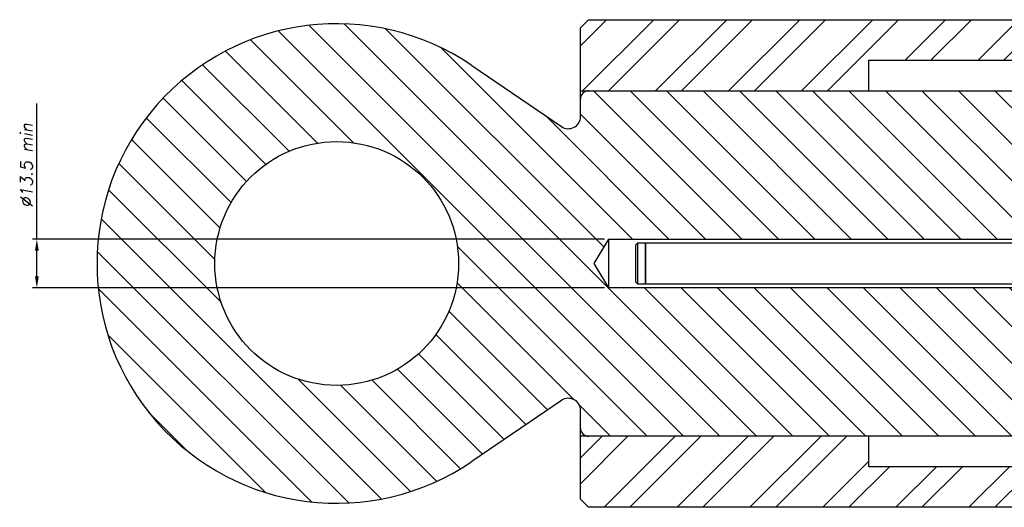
# Model space of a CAD drawing. Header units: millimetres. Extents: x 155 to 1625, y 52 to 706.
# Tile 15 of 23: x 822 to 1050, y 544 to 656. Entities that reach past the tile are written whole.
import ezdxf

# ---------------------------------------------------------------- set-up
doc = ezdxf.new("R2010")
doc.units = ezdxf.units.MM
doc.styles.add('DEM2', font='romans.shx', dxfattribs={"oblique": 10, "height": 2.8})
pattern_1 = [(45, (-296.662, -312.055), (-8.41899, 8.41899), []), (45, (-296.662, -306.102), (-8.41899, 8.41899), [])]

msp = doc.modelspace()

# ---------------------------------------------------------------- hatches: boundary and pattern name
h = msp.add_hatch()
h.set_pattern_fill('ANSI31', color=256, scale=1.875, angle=90, style=0)
h.set_pattern_definition([(135, (-180.8046, -144.3033), (-4.209495, -4.209495), [])])
edge = h.paths.add_edge_path()
edge.add_line((1192.65853664, 639.69752698), (953.59603664, 639.69752698))
edge.add_arc((953.59603664, 637.82252698), 1.875, 90, 180)
edge.add_line((951.72103664, 637.82252698), (951.72103664, 633.76913888))
edge.add_arc((948.90853664, 633.76913888), 2.8125, 235.7133767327, 360, ccw=False)
edge.add_line((947.32416211, 631.44536746), (926.63040238, 645.55461486))
edge.add_arc((895.47103664, 599.85377698), 55.3125, 55.7133767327, 304.2866232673)
edge.add_line((926.63040238, 554.15293911), (947.32416211, 568.26218651))
edge.add_arc((948.90853664, 565.93841509), 2.8125, 0, 124.2866232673, ccw=False)
edge.add_line((951.72103664, 565.93841509), (951.72103664, 561.88502698))
edge.add_arc((953.59603664, 561.88502698), 1.875, 180, 270)
edge.add_line((953.59603664, 560.01002698), (1192.65853664, 560.01002698))
edge.add_line((1192.65853664, 560.01002698), (1192.65853664, 554.85377698))
edge.add_line((1192.65853664, 554.85377698), (1200.15853664, 554.85377698))
edge.add_line((1200.15853664, 554.85377698), (1200.15853664, 552.97877698))
edge.add_line((1200.15853664, 552.97877698), (1207.65853664, 552.97877698))
edge.add_line((1207.65853664, 552.97877698), (1207.65853664, 557.66627698))
edge.add_line((1207.65853664, 557.66627698), (1215.15853664, 557.66627698))
edge.add_line((1215.15853664, 557.66627698), (1215.15853664, 552.97877698))
edge.add_line((1215.15853664, 552.97877698), (1222.65853664, 552.97877698))
edge.add_line((1222.65853664, 552.97877698), (1222.65853664, 554.85377698))
edge.add_line((1222.65853664, 554.85377698), (1230.15853664, 554.85377698))
edge.add_line((1230.15853664, 554.85377698), (1230.15853664, 584.38502698))
edge.add_line((1230.15853664, 584.38502698), (1202.03353664, 584.38502698))
edge.add_line((1202.03353664, 584.38502698), (1202.03353664, 587.13096448))
edge.add_line((1202.03353664, 587.13096448), (1187.97103664, 587.13096448))
edge.add_line((1187.97103664, 587.13096448), (1187.05791626, 588.65065198))
edge.add_line((1187.05791626, 588.65065198), (1187.97103664, 590.17033948))
edge.add_line((1187.97103664, 590.17033948), (1202.03353664, 590.17033948))
edge.add_line((1202.03353664, 590.17033948), (1202.03353664, 594.22877698))
edge.add_line((1202.03353664, 594.22877698), (958.28353664, 594.22877698))
edge.add_line((958.28353664, 594.22877698), (954.90369565, 599.85377698))
edge.add_line((954.90369565, 599.85377698), (958.28353664, 605.47877698))
edge.add_line((958.28353664, 605.47877698), (1202.03353664, 605.47877698))
edge.add_line((1202.03353664, 605.47877698), (1202.03353664, 609.53721448))
edge.add_line((1202.03353664, 609.53721448), (1187.97103664, 609.53721448))
edge.add_line((1187.97103664, 609.53721448), (1187.05791626, 611.05690198))
edge.add_line((1187.05791626, 611.05690198), (1187.97103664, 612.57658948))
edge.add_line((1187.97103664, 612.57658948), (1202.03353664, 612.57658948))
edge.add_line((1202.03353664, 612.57658948), (1202.03353664, 615.32252698))
edge.add_line((1202.03353664, 615.32252698), (1230.15853664, 615.32252698))
edge.add_line((1230.15853664, 615.32252698), (1230.15853664, 644.85377698))
edge.add_line((1230.15853664, 644.85377698), (1222.65853664, 644.85377698))
edge.add_line((1222.65853664, 644.85377698), (1222.65853664, 646.72877698))
edge.add_line((1222.65853664, 646.72877698), (1215.15853664, 646.72877698))
edge.add_line((1215.15853664, 646.72877698), (1215.15853664, 642.04127698))
edge.add_line((1215.15853664, 642.04127698), (1207.65853664, 642.04127698))
edge.add_line((1207.65853664, 642.04127698), (1207.65853664, 646.72877698))
edge.add_line((1207.65853664, 646.72877698), (1200.15853664, 646.72877698))
edge.add_line((1200.15853664, 646.72877698), (1200.15853664, 644.85377698))
edge.add_line((1200.15853664, 644.85377698), (1192.65853664, 644.85377698))
edge.add_line((1192.65853664, 644.85377698), (1192.65853664, 639.69752698))
edge = h.paths.add_edge_path(flags=16)
edge.add_arc((895.47103664, 599.85377698), 28.125, 0, 360)
h = msp.add_hatch()
h.set_pattern_fill('STEEL', color=256, scale=3.75, style=0)
h.set_pattern_definition(pattern_1)
h.paths.add_polyline_path([(1018.28353664, 639.69752698), (1018.28353664, 646.72877698), (1230.15853664, 646.72877698), (1230.15853664, 656.10377698), (953.59603664, 656.10377698), (951.72103664, 654.22877699), (951.72103664, 639.69752698)], flags=0)
h = msp.add_hatch()
h.set_pattern_fill('STEEL', color=256, scale=3.75, style=0)
h.set_pattern_definition(pattern_1)
h.paths.add_polyline_path([(1230.15853664, 543.60377698), (1230.15853664, 552.97877698), (1018.28353664, 552.97877698), (1018.28353664, 560.01002698), (951.72103664, 560.01002698), (951.72103664, 545.47877698), (953.59603664, 543.60377698)], flags=0)

# ---------------------------------------------------------------- linework, layer by layer
for p, q in [((951.72104572, 654.22877681), (953.59604952, 656.10377363)), ((953.59604952, 656.10377363), (1230.15853723, 656.10377363)), ((951.72104572, 639.6975253), (951.72104572, 654.22877681)), ((926.63040531, 645.55461414), (947.32415078, 631.44536701)), ((1018.28352695, 646.72877558), (1230.15853723, 646.72877558)), ((1018.28352695, 639.6975253), (1018.28352695, 646.72877558)), ((951.72104572, 639.6975253), (1018.28352695, 639.6975253)), ((951.72104572, 637.82252849), (951.72104572, 639.6975253)), ((953.59604952, 639.6975253), (1192.65853108, 639.6975253)), ((826.28017775, 605.47877668), (826.28017775, 636.77491255)), ((951.72104572, 633.7691379), (951.72104572, 637.82252849)), ((957.28354505, 605.47877668), (825.28017775, 605.47877668)), ((954.9036823, 599.85377707), (958.28354505, 605.47877668)), ((958.28354505, 605.47877668), (1202.03353611, 605.47877668)), ((958.28354505, 594.22877702), (958.28354505, 605.47877668)), ((964.84604438, 604.5412774), (964.37730042, 604.07252732)), ((966.72104818, 604.5412774), (964.84604438, 604.5412774)), ((964.84604438, 604.5412774), (964.84604438, 595.16627695)), ((1227.62728629, 604.5412774), (966.72104818, 604.5412774)), ((966.72104818, 604.5412774), (966.72104818, 595.16627695)), ((966.72104818, 596.48758376), (966.72104818, 604.5412774)), ((826.28017775, 596.92877702), (826.28017775, 602.77877668)), ((964.37730042, 604.07252732), (964.37730042, 595.63502697)), ((958.28354505, 594.22877702), (954.9036823, 599.85377707)), ((964.37730042, 595.63502697), (964.84604438, 595.16627695)), ((966.72104818, 595.16627695), (966.72104818, 596.48758376)), ((957.28354505, 594.22877702), (825.28017775, 594.22877702)), ((1202.03353611, 594.22877702), (958.28354505, 594.22877702)), ((964.84604438, 595.16627695), (966.72104818, 595.16627695)), ((966.72104818, 595.16627695), (1227.62728629, 595.16627695)), ((947.32415078, 568.26218625), (926.63040531, 554.15293912)), ((951.72104572, 561.88502826), (951.72104572, 565.93841536)), ((951.72104572, 560.01002796), (951.72104572, 561.88502826)), ((951.72104572, 545.47877645), (951.72104572, 560.01002796)), ((1018.28352695, 560.01002796), (951.72104572, 560.01002796)), ((1192.65853108, 560.01002796), (953.59604952, 560.01002796)), ((1018.28352695, 552.97877768), (1018.28352695, 560.01002796)), ((1230.15853723, 552.97877768), (1018.28352695, 552.97877768)), ((953.59604952, 543.60377614), (951.72104572, 545.47877645)), ((1230.15853723, 543.60377614), (953.59604952, 543.60377614))]:
    msp.add_line(p, q)
msp.add_circle((895.47103664, 599.85377698), 28.125)
for centre, radius, start, end in [((895.47103664, 599.85377698), 55.3125, 55.7133767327, 304.2866232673), ((953.59603664, 637.82252698), 1.875, 90, 180), ((948.90853664, 633.76913888), 2.8125, 235.7133767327, 0), ((948.90853664, 565.93841509), 2.8125, 0, 124.2866232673), ((953.59603664, 561.88502698), 1.875, 180, 270)]:
    msp.add_arc(centre, radius, start, end)
for points in [[(825.83017775, 602.77877668), (826.73017775, 602.77877668), (826.28017775, 605.47877668)], [(825.83017775, 596.92877702), (826.73017775, 596.92877702), (826.28017775, 594.22877702)]]:
    msp.add_solid(points)

# ---------------------------------------------------------------- texts
at = {"insert": (823.88017775, 622.47684461), "char_height": 2.8, "attachment_point": 5, "rotation": 90, "style": 'DEM2'}
msp.add_mtext('\\A1;%%C13.5 min', dxfattribs=at)

doc.saveas('drawing.dxf')
